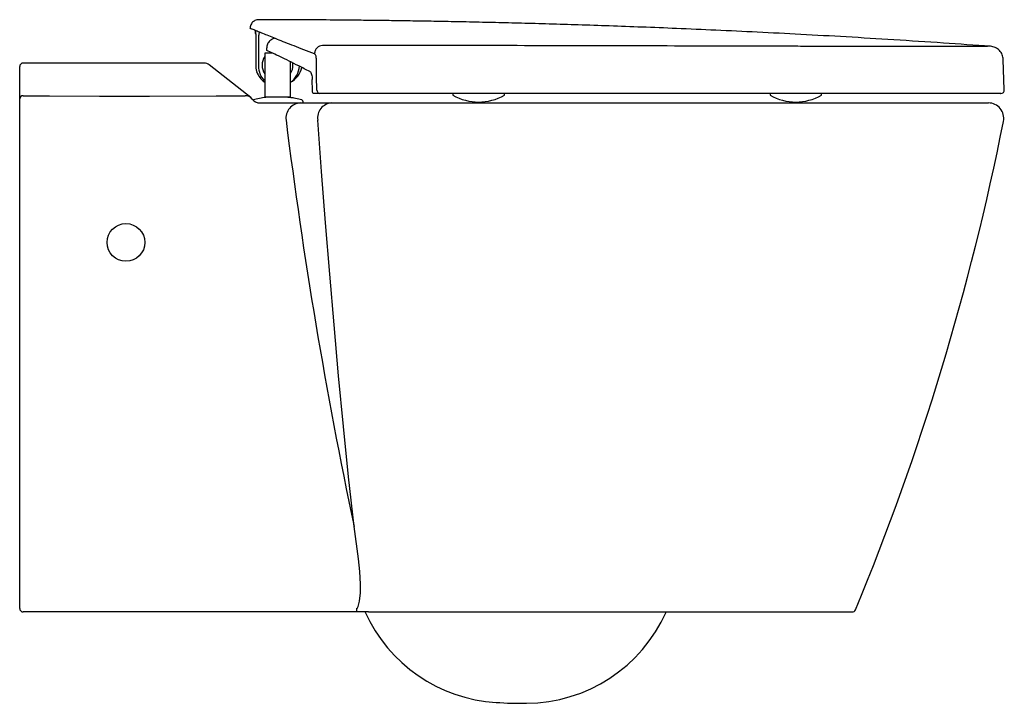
# Model space of a CAD drawing. Header units: millimetres. Extents: x 1825.295 to 1825.869, y 1266.561 to 1266.96.
import ezdxf

# ---------------------------------------------------------------- set-up
doc = ezdxf.new("R2010")
doc.units = ezdxf.units.MM
doc.layers.add('SANINDUSA', color=3, linetype='Continuous')

msp = doc.modelspace()

# ---------------------------------------------------------------- linework, layer by layer
at = {"layer": 'SANINDUSA'}
for p, q in [((1825.43249, 1266.95114), (1825.43248, 1266.95116)), ((1825.43249, 1266.95114), (1825.43249, 1266.93256)), ((1825.43436, 1266.9315), (1825.43436, 1266.95036)), ((1825.43892, 1266.94265), (1825.43893, 1266.94312)), ((1825.43892, 1266.94165), (1825.43892, 1266.94265)), ((1825.43771, 1266.94002), (1825.43771, 1266.91443)), ((1825.45271, 1266.91443), (1825.45271, 1266.935)), ((1825.45421, 1266.93302), (1825.4541, 1266.93442)), ((1825.8692, 1266.9186), (1825.86858, 1266.93631)), ((1825.29479, 1266.91331), (1825.29479, 1266.93225)), ((1825.37066, 1266.93424), (1825.29679, 1266.93425)), ((1825.40232, 1266.93424), (1825.37066, 1266.93424)), ((1825.4272, 1266.91609), (1825.4054, 1266.93317)), ((1825.43633, 1266.93153), (1825.43633, 1266.9315)), ((1825.29479, 1266.90566), (1825.29479, 1266.91331)), ((1825.44221, 1266.91443), (1825.44221, 1266.91439)), ((1825.46021, 1266.91102), (1825.46021, 1266.91153)), ((1825.46996, 1266.91652), (1825.46625, 1266.91652)), ((1825.54754, 1266.91652), (1825.54754, 1266.91552)), ((1825.57754, 1266.91552), (1825.57754, 1266.91652)), ((1825.73254, 1266.91652), (1825.73254, 1266.91552)), ((1825.76254, 1266.91552), (1825.76254, 1266.91652)), ((1825.29479, 1266.61625), (1825.29479, 1266.90566)), ((1825.43494, 1266.91102), (1825.43946, 1266.91102)), ((1825.43946, 1266.91102), (1825.45863, 1266.91102)), ((1825.47676, 1266.91102), (1825.4777, 1266.91102)), ((1825.4777, 1266.91102), (1825.85988, 1266.91102)), ((1825.49146, 1266.61425), (1825.48963, 1266.61425)), ((1825.49524, 1266.61425), (1825.49146, 1266.61425)), ((1825.49821, 1266.61425), (1825.49524, 1266.61425)), ((1825.49821, 1266.61425), (1825.78046, 1266.61425))]:
    msp.add_line(p, q, dxfattribs=at)
at = {"layer": 'SANINDUSA', "flags": 128}
for points in [[(1825.46813, 1266.91852), (1825.46801, 1266.92651), (1825.46785, 1266.93677)], [(1825.43771, 1266.92407), (1825.43765, 1266.9241), (1825.43555, 1266.92678), (1825.43447, 1266.92999), (1825.43436, 1266.9315), (1825.43436, 1266.9315), (1825.43436, 1266.9315)], [(1825.46552, 1266.91845), (1825.46545, 1266.92428), (1825.46545, 1266.92463)], [(1825.2968, 1266.91522), (1825.31212, 1266.91511), (1825.34132, 1266.91498), (1825.37051, 1266.91495), (1825.40935, 1266.9151), (1825.42636, 1266.91523)], [(1825.42873, 1266.91501), (1825.42778, 1266.91565), (1825.4272, 1266.91609)], [(1825.45863, 1266.91102), (1825.46704, 1266.91102), (1825.47676, 1266.91102)], [(1825.48984, 1266.664), (1825.48663, 1266.69309), (1825.48363, 1266.72239), (1825.48082, 1266.75194), (1825.47816, 1266.78165), (1825.47565, 1266.81128), (1825.47325, 1266.84104), (1825.47093, 1266.87097), (1825.46867, 1266.90099)], [(1825.49133, 1266.61619), (1825.49137, 1266.61622), (1825.49181, 1266.61672), (1825.49225, 1266.61751), (1825.49311, 1266.62053), (1825.49359, 1266.62544), (1825.49359, 1266.63038), (1825.49319, 1266.6378), (1825.49247, 1266.64521), (1825.48984, 1266.664)], [(1825.48963, 1266.61425), (1825.43984, 1266.61425), (1825.38996, 1266.61425), (1825.34339, 1266.61425), (1825.29679, 1266.61425)]]:
    msp.add_lwpolyline(points, dxfattribs=at)
at = {"layer": 'SANINDUSA'}
msp.add_circle((1825.35679, 1266.82971), 0.011, dxfattribs=at)
for centre, radius, start, end in [((1825.44521, 1266.93302), 0.009, 146.44269, 213.55731), ((1825.29679, 1266.93225), 0.002, 89.99243, 180), ((1825.40231, 1266.92924), 0.005, 51.9128, 89.99239), ((1825.44521, 1266.93352), 0.01289, 199.17979, 234.42724), ((1825.44521, 1266.93352), 0.01289, 305.9445, 354.92592), ((1825.44671, 1266.93452), 0.013, 297.87469, 347.33731), ((1825.44521, 1266.93302), 0.009, 328.19633, 0), ((1825.47005, 1266.91844), 0.00192, 177.51692, 267.28039), ((1825.8672, 1266.91852), 0.002, 269.99848, 2.82255), ((1825.29675, 1266.91327), 0.00196, 88.44422, 178.6964), ((1825.42655, 1266.91038), 0.00485, 36.63926, 92.17938), ((1825.42577, 1266.91037), 0.0055, 31.92127, 57.54544), ((1825.43489, 1266.91652), 0.0055, 216.14775, 270.60479), ((1825.56254, 1266.94165), 0.03012, 240.13717, 299.86283), ((1825.74754, 1266.94165), 0.03012, 240.13717, 299.86283), ((1825.45895, 1266.90216), 0.00886, 92.02646, 187.91151), ((1825.47734, 1266.90228), 0.00876, 93.78311, 188.48973), ((1825.85988, 1266.90202), 0.009, 348.80162, 89.9997), ((1828.32196, 1267.25999), 2.89415, 187.12634, 191.88391), ((1824.39346, 1267.19234), 1.50388, 337.44454, 348.80143), ((1825.29679, 1266.61625), 0.002, 179.99889, 270.00249), ((1825.49839, 1266.61572), 0.00707, 176.17676, 191.92931), ((1825.57827, 1266.65134), 0.09, 204.38402, 266.47207), ((1825.58984, 1266.65102), 0.09, 270.37391, 335.85962), ((1825.78046, 1266.61625), 0.002, 270, 337.4445), ((1825.58873, 1266.82102), 0.26, 266.47207, 270.37391)]:
    msp.add_arc(centre, radius, start, end, dxfattribs=at)
for points, knots in [([(1825.43421, 1266.95951), (1825.43415, 1266.95951), (1825.43377, 1266.95954), (1825.43302, 1266.9594), (1825.43202, 1266.95907), (1825.43107, 1266.95847), (1825.43025, 1266.95766), (1825.42961, 1266.95663), (1825.42924, 1266.95554), (1825.42922, 1266.9548), (1825.42922, 1266.95449)], [0, 0, 0, 0, 0.022221, 0.144505, 0.285759, 0.422506, 0.569224, 0.719736, 0.880809, 1, 1, 1, 1]), ([(1825.86116, 1266.94401), (1825.85199, 1266.94465), (1825.83318, 1266.94598), (1825.80513, 1266.94779), (1825.7774, 1266.94947), (1825.75084, 1266.95094), (1825.72547, 1266.95224), (1825.70128, 1266.95339), (1825.67886, 1266.95436), (1825.65815, 1266.95518), (1825.63909, 1266.95587), (1825.62102, 1266.95647), (1825.60394, 1266.95699), (1825.58786, 1266.95744), (1825.57236, 1266.95782), (1825.5575, 1266.95816), (1825.54336, 1266.95844), (1825.5304, 1266.95867), (1825.51863, 1266.95886), (1825.50788, 1266.95901), (1825.49772, 1266.95913), (1825.4848, 1266.95927), (1825.46867, 1266.9594), (1825.45083, 1266.95949), (1825.43927, 1266.95951), (1825.43421, 1266.95951)], [0, 0, 0, 0, 0.064536, 0.132337, 0.197353, 0.259587, 0.319042, 0.37572, 0.429621, 0.476593, 0.521234, 0.563545, 0.603526, 0.641177, 0.676498, 0.712375, 0.745479, 0.775811, 0.803371, 0.828159, 0.851246, 0.874714, 0.91887, 0.96449, 1, 1, 1, 1]), ([(1825.42929, 1266.95448), (1825.42927, 1266.95449), (1825.42915, 1266.95454), (1825.42963, 1266.95434), (1825.42998, 1266.95419)], [0, 0, 0, 0, 0.251308, 1, 1, 1, 1]), ([(1825.46676, 1266.93963), (1825.46466, 1266.94043), (1825.46044, 1266.94204), (1825.45478, 1266.94424), (1825.44962, 1266.94626), (1825.44499, 1266.9481), (1825.44092, 1266.94973), (1825.43741, 1266.95115), (1825.4345, 1266.95233), (1825.43238, 1266.9532), (1825.43087, 1266.95382), (1825.43028, 1266.95407), (1825.42998, 1266.95419)], [0, 0, 0, 0, 0.102702, 0.205403, 0.308693, 0.411983, 0.517156, 0.622328, 0.728167, 0.834005, 0.917003, 1, 1, 1, 1]), ([(1825.4321, 1266.95331), (1825.43213, 1266.95326), (1825.43223, 1266.95313), (1825.43236, 1266.95232), (1825.43245, 1266.95156), (1825.43249, 1266.95114), (1825.43249, 1266.95114)], [0, 0, 0, 0, 0.246594, 0.584593, 0.997818, 1, 1, 1, 1]), ([(1825.43249, 1266.95114), (1825.43249, 1266.95114), (1825.43245, 1266.95156), (1825.43236, 1266.95232), (1825.43223, 1266.95313), (1825.43213, 1266.95326), (1825.4321, 1266.95331)], [0, 0, 0, 0, 0.002182, 0.415454, 0.753421, 1, 1, 1, 1]), ([(1825.43436, 1266.95036), (1825.43436, 1266.95036), (1825.43442, 1266.95074), (1825.43454, 1266.95141), (1825.43474, 1266.95208), (1825.43486, 1266.95212), (1825.43492, 1266.95214)], [0, 0, 0, 0, 0.002181, 0.41595, 0.753803, 1, 1, 1, 1]), ([(1825.44346, 1266.9486), (1825.44329, 1266.94857), (1825.4427, 1266.94844), (1825.44176, 1266.94798), (1825.44073, 1266.94724), (1825.4399, 1266.94631), (1825.4393, 1266.94525), (1825.43895, 1266.94419), (1825.43893, 1266.94349), (1825.43893, 1266.94312)], [0, 0, 0, 0, 0.072841, 0.252153, 0.421272, 0.582509, 0.737319, 0.889521, 1, 1, 1, 1]), ([(1825.43892, 1266.94169), (1825.4389, 1266.94168), (1825.43888, 1266.94166), (1825.43891, 1266.94165), (1825.43892, 1266.94165)], [0, 0, 0, 0, 0.734115, 1, 1, 1, 1]), ([(1825.464, 1266.92934), (1825.46182, 1266.93044), (1825.4575, 1266.93262), (1825.45182, 1266.93545), (1825.44678, 1266.93791), (1825.44238, 1266.94002), (1825.44007, 1266.9411), (1825.43892, 1266.94165)], [0, 0, 0, 0, 0.203661, 0.402908, 0.600844, 0.800519, 1, 1, 1, 1]), ([(1825.86116, 1266.94401), (1825.86107, 1266.94401), (1825.8609, 1266.94401), (1825.85949, 1266.944), (1825.85722, 1266.944), (1825.85403, 1266.944), (1825.84995, 1266.94399), (1825.84502, 1266.94398), (1825.83927, 1266.94398), (1825.83275, 1266.94397), (1825.82549, 1266.94397), (1825.81749, 1266.94396), (1825.80881, 1266.94396), (1825.79954, 1266.94396), (1825.78973, 1266.94396), (1825.7794, 1266.94397), (1825.76859, 1266.94398), (1825.7574, 1266.94399), (1825.74593, 1266.94401), (1825.73419, 1266.94403), (1825.72222, 1266.94406), (1825.69191, 1266.94415), (1825.64341, 1266.94428), (1825.59506, 1266.94438), (1825.56501, 1266.94444), (1825.55328, 1266.94446), (1825.54154, 1266.94448), (1825.53046, 1266.94449), (1825.52147, 1266.94451), (1825.51438, 1266.94452), (1825.50832, 1266.94453), (1825.50172, 1266.94453), (1825.49506, 1266.94454), (1825.48864, 1266.94455), (1825.48266, 1266.94455), (1825.47694, 1266.94456), (1825.47322, 1266.94456), (1825.47141, 1266.94456)], [0, 0, 0, 0, 0.024875, 0.049931, 0.075133, 0.100465, 0.125731, 0.151059, 0.176263, 0.201314, 0.226355, 0.25153, 0.276821, 0.301919, 0.326943, 0.352036, 0.377323, 0.402505, 0.427548, 0.452596, 0.477799, 0.503145, 0.641935, 0.780724, 0.80515, 0.829577, 0.854004, 0.878431, 0.898826, 0.910088, 0.922714, 0.936705, 0.951287, 0.964312, 0.976773, 0.988669, 1, 1, 1, 1]), ([(1825.86858, 1266.93631), (1825.86845, 1266.93725), (1825.86818, 1266.93919), (1825.86647, 1266.9417), (1825.86402, 1266.9435), (1825.86209, 1266.94384), (1825.86116, 1266.94401)], [0, 0, 0, 0, 0.241436, 0.5, 0.758564, 1, 1, 1, 1]), ([(1825.44237, 1266.94002), (1825.44236, 1266.94002), (1825.44139, 1266.94002), (1825.43981, 1266.94002), (1825.43804, 1266.94002), (1825.43782, 1266.94002), (1825.43771, 1266.94002)], [0, 0, 0, 0, 0.003116, 0.335411, 0.667705, 1, 1, 1, 1]), ([(1825.46785, 1266.93677), (1825.46784, 1266.9371), (1825.4678, 1266.93777), (1825.46755, 1266.93867), (1825.46722, 1266.9393), (1825.46694, 1266.93955), (1825.46679, 1266.93962), (1825.46676, 1266.93963)], [0, 0, 0, 0, 0.234194, 0.475327, 0.737185, 0.955675, 1, 1, 1, 1]), ([(1825.43249, 1266.93256), (1825.43249, 1266.93256), (1825.43249, 1266.93206), (1825.43255, 1266.93126), (1825.43276, 1266.93016), (1825.43294, 1266.92958), (1825.43304, 1266.92929), (1825.43304, 1266.92929)], [0, 0, 0, 0, 0.000018, 0.448491, 0.724408, 0.999982, 1, 1, 1, 1]), ([(1825.464, 1266.92934), (1825.46402, 1266.92933), (1825.46424, 1266.92921), (1825.46462, 1266.92876), (1825.46506, 1266.92768), (1825.46537, 1266.92626), (1825.46542, 1266.92518), (1825.46545, 1266.92463)], [0, 0, 0, 0, 0.0333857, 0.2830002, 0.5241626, 0.7620263, 1, 1, 1, 1]), ([(1825.46625, 1266.91652), (1825.46616, 1266.91654), (1825.46599, 1266.91659), (1825.46577, 1266.91696), (1825.46561, 1266.9175), (1825.46554, 1266.91803), (1825.46553, 1266.91835), (1825.46552, 1266.91845)], [0, 0, 0, 0, 0.231136, 0.462433, 0.68889, 0.906422, 1, 1, 1, 1]), ([(1825.43839, 1266.91425), (1825.43713, 1266.91406), (1825.43462, 1266.91367), (1825.43217, 1266.91301), (1825.43112, 1266.91273)], [0, 0, 0, 0, 0.499616, 1, 1, 1, 1]), ([(1825.45323, 1266.91406), (1825.45302, 1266.9141), (1825.45264, 1266.91417), (1825.45159, 1266.91425), (1825.4505, 1266.91432), (1825.44924, 1266.91438), (1825.44792, 1266.91443), (1825.44652, 1266.91443), (1825.44497, 1266.91442), (1825.44332, 1266.91441), (1825.44184, 1266.91439), (1825.44068, 1266.91437), (1825.43963, 1266.91435), (1825.43928, 1266.91434), (1825.43839, 1266.91425)], [0, 0, 0, 0, 0.109768, 0.200633, 0.276274, 0.339036, 0.430404, 0.491559, 0.569607, 0.676752, 0.743263, 0.819225, 0.904065, 1, 1, 1, 1]), ([(1825.4593, 1266.91273), (1825.45825, 1266.91302), (1825.45598, 1266.91363), (1825.45364, 1266.91399), (1825.45323, 1266.91406)], [0, 0, 0, 0, 0.5381508, 1, 1, 1, 1]), ([(1825.46021, 1266.91153), (1825.4602, 1266.91167), (1825.46017, 1266.91194), (1825.45997, 1266.9123), (1825.45968, 1266.91259), (1825.45943, 1266.91269), (1825.4593, 1266.91273)], [0, 0, 0, 0, 0.2499942, 0.4999921, 0.7499936, 1, 1, 1, 1]), ([(1825.47292, 1266.91652), (1825.47282, 1266.91652), (1825.47261, 1266.91652), (1825.47223, 1266.91652), (1825.47179, 1266.91652), (1825.47132, 1266.91652), (1825.47089, 1266.91652), (1825.47051, 1266.91652), (1825.47019, 1266.91652), (1825.47004, 1266.91652), (1825.46996, 1266.91652)], [0, 0, 0, 0, 0.086368, 0.173723, 0.309438, 0.449093, 0.584851, 0.724549, 0.860306, 1, 1, 1, 1]), ([(1825.86706, 1266.91652), (1825.8671, 1266.91652), (1825.86725, 1266.91652), (1825.86628, 1266.91652), (1825.86419, 1266.91652), (1825.86088, 1266.91652), (1825.8564, 1266.91652), (1825.85081, 1266.91652), (1825.8442, 1266.91652), (1825.83661, 1266.91652), (1825.82796, 1266.91652), (1825.81841, 1266.91652), (1825.80809, 1266.91652), (1825.79706, 1266.91652), (1825.78521, 1266.91652), (1825.77277, 1266.91652), (1825.75992, 1266.91652), (1825.74669, 1266.91652), (1825.73297, 1266.91652), (1825.7202, 1266.91652), (1825.70862, 1266.91652), (1825.69496, 1266.91652), (1825.67105, 1266.91652), (1825.62323, 1266.91652), (1825.55491, 1266.91652), (1825.50025, 1266.91652), (1825.47292, 1266.91652)], [0, 0, 0, 0, 0.009698, 0.0388106, 0.066911, 0.0952066, 0.124118, 0.153242, 0.1813345, 0.2096221, 0.2385244, 0.2676393, 0.2957337, 0.3240233, 0.3529282, 0.3820456, 0.4101401, 0.4384297, 0.4673345, 0.496452, 0.5174283, 0.5384098, 0.5803728, 0.6642988, 0.8321509, 1, 1, 1, 1])]:
    msp.add_open_spline(points, degree=3, knots=knots, dxfattribs=at)
for points in [[(1825.47141, 1266.94456), (1825.47083, 1266.94446), (1825.46966, 1266.94426), (1825.46816, 1266.9431), (1825.46707, 1266.94151), (1825.46687, 1266.94025), (1825.46676, 1266.93963)], [(1825.43112, 1266.91273), (1825.43106, 1266.91271), (1825.43101, 1266.91269), (1825.43096, 1266.91267)], [(1825.45271, 1266.91443), (1825.4526, 1266.91443), (1825.45237, 1266.91443), (1825.45064, 1266.91443), (1825.44816, 1266.91443), (1825.44521, 1266.91443), (1825.44226, 1266.91443), (1825.43978, 1266.91443), (1825.43805, 1266.91443), (1825.43782, 1266.91443), (1825.43771, 1266.91443)]]:
    msp.add_open_spline(points, degree=3, dxfattribs=at)

doc.saveas('drawing.dxf')
